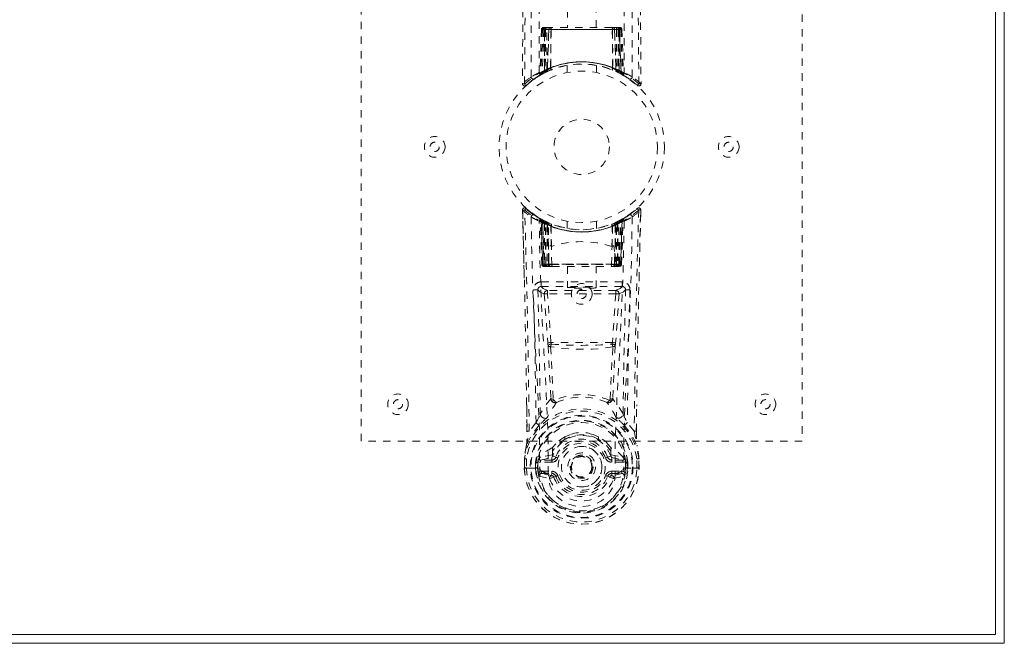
# Model space of a CAD drawing. Header units: inches. Extents: x 9.4 to 56.9, y 16.1 to 39.6.
# Tile 3 of 4: x 43.5 to 56.9, y 16.1 to 24.5. Entities that reach past the tile are written whole.
import ezdxf

# ---------------------------------------------------------------- set-up
doc = ezdxf.new("R2010")
doc.units = ezdxf.units.IN
doc.header["$MEASUREMENT"] = 0
doc.linetypes.add('SLD-Dashed', pattern=[0.075, 0.05, -0.025])
doc.linetypes.add('SLD-Solid', pattern=[0])

msp = doc.modelspace()

# ---------------------------------------------------------------- linework, layer by layer
at = {"color": 7, "linetype": 'SLD-Solid', "lineweight": 15}
for p, q in [((56.924, 39.562), (56.924, 16.062)), ((56.806, 16.18), (56.806, 39.443)), ((56.806, 39.443), (56.806, 16.18)), ((9.542, 16.18), (56.806, 16.18)), ((56.806, 16.18), (9.542, 16.18)), ((56.924, 16.062), (9.424, 16.062))]:
    msp.add_line(p, q, dxfattribs=at)
at = {"color": 7, "linetype": 'SLD-Dashed', "lineweight": 0}
for p, q in [((48.174, 18.812), (48.174, 26.812)), ((54.174, 26.812), (54.174, 18.812)), ((50.979, 24.669), (50.979, 24.437)), ((51.369, 24.437), (51.369, 24.669)), ((50.627, 24.408), (50.606, 23.802)), ((50.641, 24.408), (50.62, 23.81)), ((50.641, 24.408), (50.627, 24.408)), ((50.659, 24.408), (50.638, 23.821)), ((50.661, 24.411), (50.639, 23.817)), ((50.726, 24.408), (50.659, 24.408)), ((50.666, 24.408), (50.666, 23.85)), ((50.667, 24.408), (51.681, 24.408)), ((50.667, 23.851), (50.667, 24.408)), ((50.68, 24.437), (50.671, 24.437)), ((50.68, 24.408), (50.679, 23.857)), ((50.68, 24.435), (50.68, 24.408)), ((51.668, 24.408), (50.68, 24.408)), ((50.743, 24.437), (50.689, 24.437)), ((50.698, 23.865), (50.698, 24.408)), ((50.698, 24.408), (51.649, 24.408)), ((50.707, 23.856), (50.726, 24.408)), ((50.727, 24.408), (50.708, 23.857)), ((50.726, 24.408), (50.727, 24.408)), ((50.75, 23.884), (50.755, 24.408)), ((50.757, 24.408), (50.753, 23.886)), ((50.757, 24.408), (50.755, 24.408)), ((50.764, 24.437), (50.757, 24.437)), ((51.59, 24.408), (50.757, 24.408)), ((51.583, 24.437), (50.765, 24.437)), ((51.591, 24.437), (51.584, 24.437)), ((51.595, 23.886), (51.59, 24.408)), ((51.593, 24.408), (51.59, 24.408)), ((51.593, 24.408), (51.598, 23.884)), ((51.659, 24.437), (51.605, 24.437)), ((51.64, 23.857), (51.621, 24.408)), ((51.621, 24.408), (51.622, 24.408)), ((51.622, 24.408), (51.641, 23.856)), ((51.689, 24.408), (51.622, 24.408)), ((51.649, 24.408), (51.65, 23.865)), ((51.649, 24.408), (51.649, 24.408)), ((51.677, 24.437), (51.668, 24.437)), ((51.668, 24.408), (51.668, 23.857)), ((51.681, 24.408), (51.68, 23.851)), ((51.682, 23.85), (51.682, 24.408)), ((51.709, 23.817), (51.688, 24.411)), ((51.689, 24.437), (51.689, 24.437)), ((51.689, 24.408), (51.709, 23.821)), ((51.694, 24.436), (51.69, 24.437)), ((51.707, 24.408), (51.728, 23.81)), ((51.721, 24.408), (51.707, 24.408)), ((51.721, 24.408), (51.742, 23.802)), ((50.638, 23.821), (50.707, 23.856)), ((50.678, 23.824), (50.666, 23.85)), ((50.68, 23.825), (50.667, 23.851)), ((50.708, 23.857), (50.707, 23.856)), ((50.75, 23.884), (50.753, 23.886)), ((50.752, 23.857), (50.757, 23.859)), ((50.974, 23.919), (50.974, 23.822)), ((51.374, 23.822), (51.374, 23.919)), ((51.591, 23.859), (51.596, 23.857)), ((51.595, 23.886), (51.598, 23.884)), ((51.641, 23.856), (51.64, 23.857)), ((51.641, 23.856), (51.709, 23.821)), ((51.668, 23.857), (51.656, 23.831)), ((51.68, 23.851), (51.668, 23.825)), ((51.682, 23.85), (51.669, 23.824)), ((50.417, 23.647), (50.518, 23.728)), ((50.528, 23.735), (50.63, 23.798)), ((50.591, 23.777), (50.605, 23.785)), ((50.606, 23.802), (50.62, 23.81)), ((50.623, 23.795), (50.69, 23.83)), ((50.69, 23.83), (50.691, 23.83)), ((50.694, 23.832), (50.692, 23.831)), ((50.71, 23.839), (50.711, 23.84)), ((51.637, 23.84), (51.638, 23.839)), ((51.657, 23.83), (51.658, 23.83)), ((51.658, 23.83), (51.724, 23.795)), ((51.728, 23.81), (51.742, 23.802)), ((51.737, 23.789), (51.75, 23.782)), ((51.743, 23.785), (51.756, 23.777)), ((50.367, 23.67), (50.397, 23.67)), ((51.929, 21.975), (51.915, 21.962)), ((50.37, 21.902), (50.368, 21.952)), ((50.37, 21.952), (50.371, 21.902)), ((50.392, 21.028), (50.372, 21.945)), ((50.602, 21.84), (50.533, 21.884)), ((50.608, 21.836), (50.595, 21.844)), ((50.614, 21.832), (50.601, 21.839)), ((51.753, 21.844), (51.739, 21.836)), ((51.846, 21.907), (51.828, 21.888)), ((51.905, 21.953), (51.888, 21.939)), ((51.977, 21.906), (51.978, 21.952)), ((51.978, 21.905), (51.979, 21.952)), ((50.608, 21.836), (50.608, 21.836)), ((50.623, 21.811), (50.61, 21.819)), ((50.631, 21.216), (50.61, 21.819)), ((50.612, 21.834), (50.611, 21.834)), ((50.623, 21.811), (50.644, 21.216)), ((50.644, 21.216), (50.623, 21.811)), ((50.623, 21.811), (50.623, 21.811)), ((50.626, 21.826), (50.626, 21.826)), ((50.691, 21.793), (50.626, 21.826)), ((50.642, 21.804), (50.663, 21.212)), ((50.708, 21.767), (50.642, 21.801)), ((50.662, 21.216), (50.642, 21.801)), ((50.67, 21.771), (50.683, 21.797)), ((50.67, 21.771), (50.67, 21.216)), ((50.688, 21.762), (50.67, 21.771)), ((50.683, 21.764), (50.703, 21.756)), ((50.684, 21.216), (50.683, 21.764)), ((50.688, 21.762), (50.7, 21.788)), ((50.688, 21.216), (50.688, 21.762)), ((50.693, 21.792), (50.691, 21.793)), ((50.7, 21.788), (50.693, 21.792)), ((50.702, 21.756), (50.702, 21.216)), ((50.721, 21.748), (50.702, 21.756)), ((50.703, 21.756), (50.714, 21.782)), ((50.703, 21.756), (50.703, 21.216)), ((50.708, 21.767), (50.71, 21.766)), ((50.727, 21.216), (50.708, 21.767)), ((50.71, 21.766), (50.727, 21.266)), ((50.714, 21.782), (50.732, 21.774)), ((50.721, 21.748), (50.732, 21.774)), ((50.721, 21.216), (50.721, 21.748)), ((50.76, 21.735), (50.755, 21.736)), ((50.757, 21.459), (50.755, 21.736)), ((50.763, 21.761), (50.759, 21.763)), ((50.76, 21.735), (50.762, 21.457)), ((50.974, 21.801), (50.974, 21.704)), ((51.374, 21.704), (51.374, 21.801)), ((51.589, 21.763), (51.584, 21.761)), ((51.586, 21.457), (51.588, 21.735)), ((51.592, 21.736), (51.588, 21.735)), ((51.592, 21.736), (51.59, 21.459)), ((51.616, 21.774), (51.634, 21.782)), ((51.64, 21.767), (51.62, 21.216)), ((51.62, 21.266), (51.638, 21.766)), ((51.646, 21.756), (51.627, 21.748)), ((51.627, 21.748), (51.627, 21.216)), ((51.638, 21.766), (51.64, 21.767)), ((51.706, 21.801), (51.64, 21.767)), ((51.645, 21.756), (51.664, 21.764)), ((51.645, 21.216), (51.645, 21.756)), ((51.646, 21.216), (51.646, 21.756)), ((51.652, 21.79), (51.664, 21.764)), ((51.657, 21.793), (51.655, 21.792)), ((51.721, 21.826), (51.657, 21.793)), ((51.678, 21.771), (51.66, 21.762)), ((51.66, 21.762), (51.66, 21.216)), ((51.664, 21.764), (51.664, 21.216)), ((51.677, 21.216), (51.678, 21.771)), ((51.683, 21.212), (51.705, 21.804)), ((51.686, 21.216), (51.706, 21.801)), ((51.724, 21.811), (51.704, 21.216)), ((51.704, 21.216), (51.724, 21.811)), ((51.717, 21.216), (51.738, 21.819)), ((51.721, 21.826), (51.721, 21.826)), ((51.738, 21.819), (51.724, 21.811)), ((51.724, 21.811), (51.724, 21.811)), ((51.736, 21.834), (51.736, 21.834)), ((51.739, 21.836), (51.739, 21.836)), ((50.761, 21.457), (50.762, 21.457)), ((50.767, 21.213), (50.761, 21.457)), ((51.581, 21.213), (51.587, 21.457)), ((51.586, 21.457), (51.587, 21.457)), ((50.631, 21.216), (50.644, 21.216)), ((50.662, 21.216), (50.727, 21.216)), ((50.67, 21.216), (50.688, 21.216)), ((50.671, 21.187), (50.684, 21.187)), ((50.674, 21.187), (50.684, 21.187)), ((50.703, 21.216), (50.684, 21.216)), ((50.692, 21.187), (50.684, 21.188)), ((50.684, 21.187), (50.685, 21.187)), ((51.66, 21.216), (50.688, 21.216)), ((50.692, 21.187), (50.75, 21.187)), ((50.702, 21.216), (50.721, 21.216)), ((50.703, 21.216), (51.645, 21.216)), ((51.627, 21.216), (50.721, 21.216)), ((50.75, 21.187), (50.721, 21.187)), ((50.728, 21.216), (50.727, 21.216)), ((50.728, 21.216), (50.728, 21.214)), ((50.757, 21.187), (50.774, 21.187)), ((50.757, 21.187), (50.757, 21.187)), ((50.774, 21.187), (51.574, 21.187)), ((50.979, 21.187), (50.979, 20.896)), ((51.369, 20.896), (51.369, 21.187)), ((51.574, 21.187), (51.59, 21.187)), ((51.59, 21.187), (51.591, 21.187)), ((51.598, 21.187), (51.656, 21.187)), ((51.626, 21.187), (51.598, 21.187)), ((51.62, 21.216), (51.619, 21.216)), ((51.619, 21.214), (51.619, 21.216)), ((51.62, 21.216), (51.686, 21.216)), ((51.626, 21.187), (51.627, 21.187)), ((51.627, 21.216), (51.646, 21.216)), ((51.627, 21.187), (51.645, 21.187)), ((51.664, 21.216), (51.645, 21.216)), ((51.66, 21.216), (51.677, 21.216)), ((51.662, 21.187), (51.663, 21.187)), ((51.663, 21.187), (51.674, 21.187)), ((51.663, 21.187), (51.677, 21.187)), ((51.686, 21.216), (51.686, 21.216)), ((51.704, 21.216), (51.717, 21.216)), ((50.622, 20.975), (50.622, 20.913)), ((51.726, 20.975), (50.622, 20.975)), ((50.622, 20.913), (51.726, 20.913)), ((51.726, 20.913), (51.726, 20.975)), ((50.665, 20.813), (50.712, 20.148)), ((50.71, 20.86), (50.71, 20.815)), ((51.638, 20.86), (50.71, 20.86)), ((51.638, 20.815), (50.71, 20.815)), ((50.756, 20.152), (50.71, 20.815)), ((51.638, 20.815), (51.591, 20.152)), ((51.682, 20.813), (51.636, 20.148)), ((51.638, 20.86), (51.638, 20.815)), ((51.682, 20.813), (51.638, 20.815)), ((51.591, 20.152), (50.756, 20.152)), ((50.429, 18.942), (50.425, 19.303)), ((50.788, 19.38), (50.788, 19.38)), ((51.56, 19.38), (51.56, 19.38)), ((51.918, 18.942), (51.922, 19.287)), ((50.552, 19.061), (50.459, 18.946)), ((51.889, 18.946), (51.795, 19.061)), ((51.021, 18.899), (50.946, 18.871)), ((51.402, 18.871), (51.328, 18.899)), ((54.174, 18.812), (48.174, 18.812)), ((50.82, 18.773), (50.771, 18.719)), ((51.576, 18.719), (51.527, 18.773)), ((50.776, 18.626), (50.609, 18.589)), ((50.777, 18.674), (50.776, 18.626)), ((51.57, 18.674), (51.572, 18.626)), ((51.572, 18.626), (51.739, 18.589)), ((50.394, 18.574), (50.394, 18.57)), ((50.394, 18.442), (50.394, 18.57)), ((50.396, 18.57), (50.395, 18.442)), ((50.424, 18.569), (50.423, 18.446)), ((50.544, 18.447), (50.545, 18.521)), ((50.575, 18.519), (50.545, 18.521)), ((50.575, 18.519), (50.574, 18.447)), ((50.579, 18.533), (50.575, 18.519)), ((50.579, 18.533), (50.579, 18.448)), ((50.579, 18.533), (50.579, 18.533)), ((50.613, 18.553), (50.766, 18.59)), ((50.613, 18.553), (50.613, 18.523)), ((50.766, 18.553), (50.613, 18.553)), ((50.766, 18.523), (50.613, 18.523)), ((50.766, 18.59), (50.778, 18.607)), ((50.766, 18.553), (50.766, 18.59)), ((50.766, 18.523), (50.766, 18.553)), ((50.778, 18.607), (50.821, 18.591)), ((51.527, 18.591), (51.569, 18.607)), ((51.569, 18.607), (51.582, 18.59)), ((51.582, 18.553), (51.582, 18.59)), ((51.582, 18.59), (51.735, 18.553)), ((51.735, 18.553), (51.582, 18.553)), ((51.582, 18.523), (51.582, 18.553)), ((51.735, 18.523), (51.582, 18.523)), ((51.735, 18.523), (51.735, 18.553)), ((51.773, 18.519), (51.769, 18.533)), ((51.769, 18.533), (51.769, 18.448)), ((51.803, 18.521), (51.773, 18.519)), ((51.773, 18.447), (51.773, 18.519)), ((51.803, 18.521), (51.803, 18.521)), ((51.803, 18.521), (51.803, 18.447)), ((51.924, 18.446), (51.924, 18.569)), ((51.953, 18.442), (51.952, 18.57)), ((51.953, 18.57), (51.953, 18.574)), ((51.954, 18.442), (51.953, 18.57)), ((50.394, 18.442), (50.397, 18.442)), ((50.397, 18.442), (50.424, 18.442)), ((50.424, 18.442), (50.442, 18.442)), ((50.442, 18.443), (50.46, 18.443)), ((50.442, 18.442), (50.442, 18.443)), ((50.46, 18.443), (50.602, 18.443)), ((50.574, 18.447), (50.544, 18.447)), ((50.544, 18.447), (50.544, 18.447)), ((50.579, 18.448), (50.574, 18.447)), ((50.581, 18.369), (50.574, 18.447)), ((50.626, 18.401), (50.626, 18.371)), ((50.626, 18.401), (50.766, 18.401)), ((50.765, 18.341), (50.626, 18.371)), ((50.626, 18.371), (50.766, 18.371)), ((50.766, 18.371), (50.765, 18.341)), ((50.766, 18.401), (50.766, 18.371)), ((51.33, 18.462), (51.33, 18.458)), ((51.582, 18.371), (51.582, 18.401)), ((51.582, 18.401), (51.722, 18.401)), ((51.582, 18.341), (51.582, 18.371)), ((51.722, 18.371), (51.582, 18.341)), ((51.582, 18.371), (51.722, 18.371)), ((51.722, 18.371), (51.722, 18.401)), ((51.745, 18.437), (51.746, 18.443)), ((51.746, 18.443), (51.888, 18.443)), ((51.769, 18.448), (51.773, 18.447)), ((51.803, 18.447), (51.773, 18.447)), ((51.803, 18.447), (51.803, 18.447)), ((51.888, 18.443), (51.906, 18.443)), ((51.906, 18.443), (51.906, 18.442)), ((51.906, 18.442), (51.924, 18.442)), ((51.924, 18.442), (51.95, 18.442)), ((51.95, 18.442), (51.954, 18.442)), ((50.596, 18.334), (50.738, 18.301)), ((50.821, 18.332), (50.793, 18.322)), ((51.554, 18.322), (51.527, 18.332)), ((51.61, 18.301), (51.752, 18.334))]:
    msp.add_line(p, q, dxfattribs=at)
at = {"color": 7, "linetype": 'SLD-Dashed', "lineweight": 0, "flags": 128}
for points in [[(50.486, 23.764), (50.487, 25.859), (50.498, 27.953), (50.52, 30.046), (50.553, 32.136), (50.577, 33.448), (50.6, 34.758), (50.62, 36.064), (50.63, 37.367), (50.626, 38.666)], [(50.595, 23.819), (50.596, 25.686), (50.605, 27.552), (50.624, 29.416), (50.652, 31.279), (50.679, 32.768), (50.708, 34.254), (50.734, 35.737), (50.749, 37.216), (50.743, 38.69)], [(51.605, 38.69), (51.599, 37.216), (51.614, 35.737), (51.639, 34.254), (51.668, 32.768), (51.696, 31.279), (51.724, 29.416), (51.743, 27.552), (51.752, 25.686), (51.753, 23.819)], [(51.862, 23.764), (51.861, 25.859), (51.849, 27.953), (51.827, 30.046), (51.795, 32.136), (51.771, 33.448), (51.747, 34.758), (51.728, 36.064), (51.717, 37.367), (51.722, 38.666)], [(50.467, 38.167), (50.469, 37.472), (50.47, 36.745), (50.47, 35.983), (50.468, 35.189), (50.466, 34.405), (50.464, 33.735), (50.461, 33.102), (50.457, 32.429), (50.453, 31.715), (50.452, 31.519), (50.451, 31.321), (50.449, 31.12), (50.448, 30.917), (50.447, 30.802), (50.446, 30.556), (50.444, 30.287), (50.441, 29.856), (50.438, 29.375), (50.434, 28.844), (50.43, 28.263), (50.427, 27.873), (50.424, 27.463), (50.421, 27.058), (50.418, 26.676), (50.416, 26.308), (50.411, 25.688), (50.407, 25.114), (50.403, 24.587), (50.4, 24.105), (50.397, 23.67)], [(51.88, 38.167), (51.878, 37.317), (51.878, 36.428), (51.879, 35.498), (51.881, 34.533), (51.884, 33.742), (51.887, 33.111), (51.89, 32.437), (51.895, 31.72), (51.896, 31.524), (51.897, 31.324), (51.898, 31.122), (51.9, 30.917), (51.9, 30.799), (51.902, 30.55), (51.904, 30.278), (51.907, 29.844), (51.91, 29.363), (51.914, 28.833), (51.918, 28.255), (51.921, 27.868), (51.924, 27.462), (51.927, 27.014), (51.93, 26.571), (51.933, 26.155), (51.937, 25.665), (51.94, 25.22), (51.943, 24.82), (51.945, 24.465), (51.947, 24.155), (51.949, 23.89), (51.951, 23.669)], [(50.437, 37.676), (50.437, 34.544), (50.418, 30.919), (50.393, 27.295), (50.367, 23.67)], [(51.91, 37.702), (51.911, 34.544), (51.93, 30.919), (51.955, 27.295), (51.981, 23.67)], [(50.627, 24.408), (50.63, 24.408), (50.638, 24.408), (50.651, 24.408), (50.666, 24.408)], [(50.68, 24.408), (50.665, 24.408), (50.653, 24.408), (50.644, 24.408), (50.641, 24.408)], [(50.661, 24.415), (50.66, 24.413), (50.659, 24.408)], [(50.659, 24.408), (50.659, 24.408), (50.661, 24.408), (50.665, 24.408), (50.669, 24.408), (50.675, 24.408), (50.682, 24.408), (50.69, 24.408), (50.698, 24.408)], [(50.755, 24.408), (50.744, 24.408), (50.736, 24.408), (50.73, 24.408), (50.727, 24.408)], [(50.755, 24.408), (50.755, 24.413), (50.756, 24.419), (50.756, 24.424), (50.758, 24.428), (50.759, 24.432), (50.761, 24.434), (50.762, 24.436), (50.764, 24.437)], [(51.584, 24.437), (51.585, 24.436), (51.587, 24.434), (51.589, 24.432), (51.59, 24.428), (51.591, 24.424), (51.592, 24.419), (51.593, 24.413), (51.593, 24.408)], [(51.621, 24.408), (51.618, 24.408), (51.612, 24.408), (51.603, 24.408), (51.593, 24.408)], [(51.649, 24.408), (51.657, 24.408), (51.665, 24.408), (51.672, 24.408), (51.678, 24.408), (51.683, 24.408), (51.687, 24.408), (51.688, 24.408), (51.689, 24.408)], [(51.707, 24.408), (51.704, 24.408), (51.695, 24.408), (51.683, 24.408), (51.668, 24.408)], [(51.681, 24.408), (51.697, 24.408), (51.709, 24.408), (51.718, 24.408), (51.721, 24.408)], [(50.752, 23.857), (50.753, 23.858), (50.754, 23.86), (50.754, 23.862), (50.754, 23.866), (50.753, 23.87), (50.752, 23.874), (50.751, 23.879), (50.75, 23.884)], [(50.936, 23.913), (50.958, 23.918), (50.96, 23.918)], [(51.371, 23.919), (51.373, 23.919), (51.355, 23.922), (51.317, 23.927), (51.263, 23.933), (51.198, 23.936), (51.174, 23.937)], [(51.596, 23.857), (51.595, 23.858), (51.594, 23.86), (51.593, 23.863), (51.594, 23.866), (51.594, 23.87), (51.595, 23.874), (51.596, 23.879), (51.598, 23.884)], [(50.662, 23.816), (50.67, 23.821), (50.677, 23.826)], [(51.67, 23.826), (51.677, 23.821), (51.686, 23.816)], [(51.72, 23.798), (51.726, 23.797), (51.732, 23.801), (51.736, 23.807)], [(51.932, 23.65), (51.939, 23.646), (51.947, 23.644), (51.956, 23.643), (51.964, 23.644), (51.97, 23.648), (51.976, 23.653), (51.979, 23.66), (51.98, 23.667)], [(51.981, 23.67), (51.98, 23.67), (51.979, 23.67), (51.972, 23.669), (51.962, 23.67), (51.957, 23.67), (51.951, 23.67)], [(50.442, 21.954), (50.439, 21.956), (50.418, 21.975)], [(50.487, 21.859), (50.494, 21.405), (50.506, 20.956), (50.523, 20.513), (50.545, 20.077), (50.575, 19.511), (50.598, 18.964), (50.603, 18.437)], [(51.861, 21.859), (51.854, 21.405), (51.842, 20.956), (51.825, 20.513), (51.803, 20.077), (51.773, 19.511), (51.75, 18.964), (51.745, 18.437)], [(51.954, 20.984), (51.955, 21.058), (51.959, 21.23), (51.964, 21.44), (51.969, 21.687), (51.975, 21.945)], [(50.719, 18.371), (50.715, 18.901), (50.692, 19.45), (50.66, 20.017), (50.637, 20.454), (50.618, 20.899), (50.604, 21.349), (50.596, 21.803)], [(50.617, 21.831), (50.611, 21.834), (50.608, 21.836)], [(50.64, 21.808), (50.635, 21.819), (50.63, 21.824)], [(50.682, 21.795), (50.675, 21.8), (50.666, 21.805)], [(50.683, 21.764), (50.688, 21.774), (50.692, 21.783), (50.695, 21.789), (50.696, 21.79)], [(50.714, 21.782), (50.713, 21.78), (50.71, 21.775), (50.706, 21.766), (50.702, 21.756)], [(51.627, 21.748), (51.623, 21.758), (51.619, 21.767), (51.616, 21.772), (51.616, 21.774)], [(51.752, 21.803), (51.743, 21.349), (51.73, 20.899), (51.711, 20.454), (51.688, 20.017), (51.656, 19.45), (51.632, 18.901), (51.628, 18.371)], [(51.633, 21.782), (51.634, 21.78), (51.637, 21.774), (51.64, 21.766), (51.645, 21.756)], [(51.646, 21.756), (51.642, 21.766), (51.638, 21.775), (51.635, 21.78), (51.634, 21.782)], [(51.66, 21.762), (51.655, 21.772), (51.651, 21.781), (51.648, 21.786), (51.648, 21.788)], [(51.678, 21.771), (51.673, 21.78), (51.669, 21.789), (51.666, 21.795), (51.665, 21.797)], [(51.681, 21.805), (51.673, 21.8), (51.666, 21.795)], [(50.727, 21.266), (50.727, 21.379), (50.731, 21.435), (50.738, 21.461), (50.741, 21.466), (50.744, 21.468), (50.746, 21.468), (50.747, 21.468), (50.75, 21.466), (50.753, 21.464), (50.757, 21.459)], [(50.757, 21.459), (50.759, 21.457), (50.76, 21.457), (50.76, 21.457), (50.761, 21.457)], [(51.587, 21.457), (51.588, 21.457), (51.588, 21.457), (51.589, 21.457), (51.59, 21.459)], [(51.59, 21.459), (51.595, 21.464), (51.597, 21.466), (51.6, 21.468), (51.602, 21.468), (51.604, 21.468), (51.606, 21.466), (51.61, 21.461), (51.617, 21.435), (51.621, 21.379), (51.62, 21.266)], [(50.67, 21.216), (50.655, 21.216), (50.642, 21.216), (50.634, 21.216), (50.631, 21.216), (50.631, 21.216)], [(50.644, 21.216), (50.648, 21.216), (50.657, 21.216), (50.669, 21.216), (50.684, 21.216)], [(50.702, 21.216), (50.686, 21.216), (50.679, 21.216), (50.673, 21.216), (50.668, 21.216), (50.664, 21.216), (50.662, 21.216), (50.662, 21.216)], [(50.727, 21.266), (50.727, 21.266), (50.728, 21.216)], [(50.767, 21.213), (50.969, 21.213), (51.174, 21.213), (51.379, 21.213), (51.581, 21.213)], [(51.619, 21.216), (51.62, 21.266), (51.62, 21.266)], [(51.686, 21.216), (51.685, 21.216), (51.683, 21.216), (51.68, 21.216), (51.675, 21.216), (51.668, 21.216), (51.661, 21.216), (51.646, 21.216)], [(51.664, 21.216), (51.678, 21.216), (51.691, 21.216), (51.7, 21.216), (51.704, 21.216)], [(51.717, 21.216), (51.716, 21.216), (51.714, 21.216), (51.705, 21.216), (51.692, 21.216), (51.677, 21.216)], [(50.71, 20.86), (50.651, 20.886), (50.622, 20.913)], [(51.726, 20.913), (51.696, 20.886), (51.638, 20.86)], [(50.577, 20.867), (50.606, 20.839), (50.665, 20.813)], [(50.577, 20.867), (50.597, 20.023), (50.611, 19.181)], [(50.71, 20.815), (50.694, 20.814), (50.68, 20.813), (50.67, 20.813), (50.665, 20.813)], [(51.682, 20.813), (51.742, 20.839), (51.771, 20.867)], [(51.737, 19.181), (51.75, 20.023), (51.771, 20.867)], [(50.712, 20.148), (50.716, 20.149), (50.727, 20.149), (50.741, 20.151), (50.756, 20.152)], [(50.712, 20.148), (50.714, 20.126), (50.717, 20.105)], [(50.717, 20.105), (50.736, 19.746), (50.753, 19.394)], [(51.597, 20.095), (51.458, 20.071), (51.316, 20.062), (51.174, 20.06), (51.031, 20.062), (50.89, 20.071), (50.751, 20.095)], [(50.751, 20.095), (50.77, 19.734), (50.788, 19.38)], [(50.761, 20.13), (50.759, 20.141), (50.756, 20.152)], [(51.56, 19.38), (51.578, 19.734), (51.597, 20.095)], [(51.591, 20.152), (51.589, 20.141), (51.587, 20.13)], [(51.591, 20.152), (51.607, 20.151), (51.621, 20.149), (51.631, 20.149), (51.636, 20.148)], [(51.631, 20.105), (51.612, 19.746), (51.595, 19.394)], [(51.631, 20.105), (51.634, 20.126), (51.636, 20.148)], [(50.428, 19.304), (50.429, 19.183), (50.431, 18.944)], [(50.752, 19.387), (50.678, 19.289), (50.611, 19.181)], [(50.752, 19.387), (50.754, 19.377), (50.758, 19.368), (50.764, 19.361), (50.771, 19.357), (50.778, 19.356), (50.786, 19.357), (50.793, 19.362), (50.799, 19.368)], [(51.549, 19.368), (51.555, 19.362), (51.562, 19.357), (51.569, 19.356), (51.577, 19.357), (51.584, 19.361), (51.589, 19.368), (51.594, 19.377), (51.596, 19.387)], [(51.737, 19.181), (51.67, 19.289), (51.596, 19.387)], [(51.917, 18.944), (51.918, 19.178), (51.919, 19.288)], [(50.595, 19.026), (50.496, 18.901), (50.422, 18.75)], [(50.705, 19.133), (50.7, 19.127), (50.692, 19.119)], [(51.656, 19.119), (51.647, 19.127), (51.643, 19.133)], [(51.753, 19.026), (51.853, 18.897), (51.926, 18.75)], [(50.946, 18.871), (50.848, 18.804), (50.82, 18.773)], [(51.527, 18.773), (51.5, 18.804), (51.402, 18.871)], [(50.422, 18.75), (50.405, 18.663), (50.394, 18.574)], [(50.422, 18.75), (50.42, 18.745), (50.42, 18.74)], [(51.572, 18.626), (51.571, 18.614), (51.569, 18.607), (51.569, 18.607)], [(51.928, 18.74), (51.927, 18.745), (51.926, 18.75)], [(51.953, 18.574), (51.942, 18.663), (51.926, 18.75)], [(50.424, 18.569), (50.419, 18.57), (50.413, 18.571), (50.408, 18.572), (50.404, 18.572), (50.4, 18.573), (50.397, 18.573), (50.395, 18.574), (50.394, 18.574)], [(50.394, 18.57), (50.394, 18.57), (50.395, 18.57), (50.398, 18.57), (50.402, 18.57), (50.406, 18.57), (50.412, 18.569), (50.418, 18.569), (50.424, 18.569)], [(50.575, 18.519), (50.575, 18.519), (50.575, 18.519)], [(50.613, 18.523), (50.595, 18.525), (50.579, 18.533)], [(50.609, 18.589), (50.602, 18.581), (50.587, 18.567)], [(50.849, 18.581), (50.844, 18.583), (50.838, 18.585), (50.834, 18.587), (50.829, 18.588), (50.826, 18.589), (50.823, 18.59), (50.822, 18.591), (50.821, 18.591)], [(51.499, 18.581), (51.504, 18.583), (51.509, 18.585), (51.514, 18.587), (51.518, 18.588), (51.522, 18.589), (51.524, 18.59), (51.526, 18.591), (51.527, 18.591)], [(51.769, 18.533), (51.752, 18.525), (51.735, 18.523)], [(51.761, 18.567), (51.755, 18.572), (51.739, 18.589)], [(51.769, 18.533), (51.769, 18.533), (51.769, 18.533), (51.769, 18.533), (51.769, 18.533), (51.769, 18.533), (51.769, 18.533), (51.769, 18.533), (51.769, 18.533)], [(51.773, 18.519), (51.773, 18.519), (51.773, 18.519)], [(51.953, 18.574), (51.952, 18.574), (51.95, 18.573), (51.947, 18.573), (51.944, 18.572), (51.939, 18.572), (51.934, 18.571), (51.929, 18.57), (51.924, 18.569)], [(51.924, 18.569), (51.93, 18.569), (51.936, 18.569), (51.941, 18.57), (51.946, 18.57), (51.95, 18.57), (51.952, 18.57), (51.954, 18.57), (51.953, 18.57)], [(50.423, 18.446), (50.417, 18.446), (50.411, 18.446), (50.405, 18.446), (50.401, 18.445), (50.397, 18.446), (50.394, 18.446), (50.393, 18.445), (50.394, 18.442)], [(50.584, 18.384), (50.603, 18.396), (50.626, 18.401)], [(50.603, 18.437), (50.602, 18.44), (50.602, 18.443)], [(50.603, 18.437), (50.607, 18.428), (50.614, 18.419)], [(50.719, 18.371), (50.717, 18.371), (50.715, 18.372)], [(51.628, 18.371), (51.626, 18.289), (51.606, 18.207), (51.568, 18.129), (51.512, 18.059), (51.442, 18), (51.359, 17.956), (51.268, 17.929), (51.174, 17.92), (51.079, 17.929), (50.989, 17.957), (50.906, 18.001), (50.835, 18.059), (50.78, 18.129), (50.742, 18.207), (50.722, 18.289), (50.719, 18.371)], [(51.633, 18.372), (51.63, 18.371), (51.628, 18.371)], [(51.722, 18.401), (51.744, 18.396), (51.764, 18.384)], [(51.745, 18.437), (51.74, 18.428), (51.734, 18.419)], [(51.954, 18.442), (51.954, 18.445), (51.953, 18.446), (51.951, 18.446), (51.947, 18.445), (51.942, 18.446), (51.937, 18.446), (51.931, 18.446), (51.924, 18.446)], [(50.793, 18.322), (50.786, 18.334), (50.783, 18.338), (50.778, 18.34), (50.774, 18.341), (50.77, 18.341), (50.761, 18.34), (50.751, 18.336), (50.743, 18.331), (50.739, 18.327), (50.737, 18.321), (50.737, 18.303)], [(50.793, 18.322), (50.791, 18.321), (50.786, 18.319), (50.777, 18.316), (50.767, 18.312), (50.757, 18.308), (50.748, 18.305), (50.741, 18.302), (50.738, 18.301)], [(50.849, 18.342), (50.844, 18.34), (50.838, 18.338), (50.834, 18.337), (50.829, 18.335), (50.826, 18.334), (50.823, 18.333), (50.822, 18.332), (50.821, 18.332)], [(51.499, 18.342), (51.504, 18.34), (51.509, 18.338), (51.514, 18.337), (51.518, 18.335), (51.522, 18.334), (51.524, 18.333), (51.526, 18.332), (51.527, 18.332)], [(51.611, 18.303), (51.612, 18.316), (51.609, 18.325), (51.607, 18.329), (51.604, 18.332), (51.596, 18.336), (51.586, 18.34), (51.576, 18.341), (51.57, 18.34), (51.565, 18.337), (51.559, 18.331), (51.554, 18.322)], [(51.554, 18.322), (51.556, 18.321), (51.562, 18.319), (51.571, 18.316), (51.581, 18.312), (51.591, 18.308), (51.6, 18.305), (51.607, 18.302), (51.61, 18.301)]]:
    msp.add_lwpolyline(points, dxfattribs=at)
at = {"color": 7, "linetype": 'SLD-Dashed', "lineweight": 0}
for centre, radius in [((51.174, 22.812), 1.125), ((51.174, 22.812), 1.03), ((51.174, 22.812), 0.376), ((49.174, 22.812), 0.141), ((53.174, 22.812), 0.141), ((49.174, 22.812), 0.0625), ((53.174, 22.812), 0.0625), ((51.174, 20.812), 0.141), ((51.174, 20.812), 0.0625), ((48.674, 19.312), 0.14), ((53.674, 19.312), 0.14), ((48.674, 19.312), 0.0625), ((53.674, 19.312), 0.0625), ((51.174, 18.462), 0.7), ((51.174, 18.462), 0.69), ((51.174, 18.462), 0.623), ((51.174, 18.462), 0.32), ((51.174, 18.462), 0.275), ((51.174, 18.462), 0.188), ((51.174, 18.462), 0.156), ((51.174, 18.462), 0.142), ((51.174, 18.462), 0.14), ((51.174, 18.462), 0.138)]:
    msp.add_circle(centre, radius, dxfattribs=at)
for centre, radius, start, end in [((50.657, 24.407), 0.03, 90.0062, 178.0022), ((50.709, 24.339), 0.105, 114.0086, 139.1313), ((50.671, 24.407), 0.03, 113.8891, 178.0178), ((50.671, 24.405), 0.0318, 89.3278, 119.9502), ((50.689, 24.407), 0.03, 90.061, 178.0708), ((50.695, 24.397), 0.0394, 84.2278, 144.8148), ((50.693, 24.517), 0.0834, 255.4903, 260.9077), ((51.175, 24.415), 0.477, 177.3586, 180.8398), ((50.756, 24.407), 0.0299, 90.1883, 178.2024), ((50.757, 24.407), 0.0299, 90.1893, 178.2037), ((50.792, 24.414), 0.0354, 140.7638, 190.732), ((51.556, 24.414), 0.0354, 349.268, 39.2362), ((51.591, 24.407), 0.0299, 1.7954, 89.8117), ((51.592, 24.407), 0.0299, 1.7985, 89.813), ((49.941, 24.411), 1.708, 359.8789, 0.8502), ((51.645, 24.389), 0.0478, 22.9959, 85.2696), ((51.659, 24.407), 0.03, 1.9292, 89.9367), ((51.655, 24.512), 0.0778, 279.456, 285.0373), ((51.068, 24.414), 0.6, 359.377, 1.9631), ((51.677, 24.405), 0.0314, 57.5216, 90.7079), ((51.646, 24.625), 0.194, 280.3785, 282.7084), ((51.677, 24.407), 0.03, 1.9925, 66.487), ((51.691, 24.407), 0.03, 1.9942, 89.9952), ((51.689, 24.406), 0.0305, 2.3575, 69.586), ((51.174, 22.812), 1.157, 47.8259, 132.172), ((51.174, 22.779), 1.19, 60.8755, 119.1245), ((51.168, 23.172), 0.844, 126.5323, 131.7566), ((51.174, 22.812), 1.128, 60.4664, 119.5336), ((51.147, 23.202), 0.805, 125.5567, 130.9564), ((51.159, 23.192), 0.817, 124.4236, 129.6448), ((51.174, 22.813), 1.155, 64.0067, 115.9933), ((51.174, 22.813), 1.155, 64.6488, 115.3509), ((50.728, 23.869), 0.0504, 193.5659, 226.9707), ((50.677, 23.857), 0.0297, 295.5254, 358.531), ((50.678, 23.857), 0.0297, 295.4577, 358.524), ((51.174, 22.812), 1.156, 65.6757, 114.3248), ((50.792, 23.898), 0.0995, 198.8657, 215.5593), ((51.135, 23.252), 0.74, 121.3933, 125.2424), ((51.174, 22.848), 1.12, 67.9154, 112.0846), ((50.723, 23.868), 0.0345, 344.8488, 31.0533), ((51.624, 23.868), 0.0345, 148.9525, 195.1404), ((51.213, 23.253), 0.739, 54.7549, 58.6252), ((51.566, 23.893), 0.0881, 323.2145, 342.0807), ((51.669, 23.857), 0.0297, 181.476, 244.5423), ((51.671, 23.857), 0.0297, 181.4771, 244.469), ((51.186, 23.188), 0.821, 50.3699, 55.5647), ((51.199, 23.201), 0.806, 49.0489, 54.4354), ((51.178, 23.17), 0.847, 48.2543, 53.4579), ((51.164, 22.783), 1.192, 124.6558, 131.9426), ((51.164, 22.824), 1.112, 124.618, 132.0559), ((51.158, 22.581), 1.361, 114.4619, 119.607), ((50.516, 23.764), 0.03, 180.3214, 304.0489), ((51.174, 22.812), 1.128, 119.534, 124.6615), ((50.576, 23.803), 0.03, 301.0998, 358.0142), ((50.636, 23.832), 0.043, 197.026, 245.7984), ((50.59, 23.811), 0.0299, 300.3188, 358.0983), ((51.171, 22.817), 1.121, 118.6643, 120.3097), ((50.592, 23.798), 0.0187, 320.8781, 23.072), ((51.176, 22.807), 1.132, 114.318, 119.2217), ((50.609, 23.822), 0.0299, 299.2642, 358.1954), ((50.61, 23.82), 0.0278, 298.0285, 1.5777), ((51.178, 22.82), 1.119, 60.7475, 65.7122), ((51.223, 22.897), 1.029, 59.6479, 62.7045), ((51.739, 23.822), 0.0299, 181.8014, 240.7311), ((51.732, 23.818), 0.0234, 171.7174, 234.9055), ((51.406, 23.214), 0.663, 59.3288, 61.6866), ((51.758, 23.811), 0.0299, 181.909, 239.6779), ((51.712, 23.832), 0.043, 294.1871, 342.9869), ((51.174, 22.811), 1.128, 55.3398, 60.4654), ((51.772, 23.803), 0.03, 181.9774, 238.9045), ((51.19, 22.581), 1.361, 60.3937, 65.5384), ((51.832, 23.764), 0.03, 235.9273, 359.6893), ((51.183, 22.823), 1.113, 47.9439, 55.378), ((51.185, 22.785), 1.19, 48.0493, 55.3505), ((50.397, 23.67), 0.03, 179.5961, 312.1638), ((50.506, 23.748), 0.135, 215.7953, 228.5916), ((51.951, 23.67), 0.03, 227.8347, 0.4054), ((53.134, 22.577), 1.61, 137.2747, 138.3417), ((50.398, 21.952), 0.03, 47.9302, 181.4928), ((50.81, 21.596), 0.545, 135.9034, 139.0315), ((51.169, 22.805), 1.119, 228.0246, 235.4121), ((51.186, 22.796), 1.108, 304.5538, 311.8143), ((51.949, 21.952), 0.03, 358.5044, 132.0706), ((50.954, 21.06), 1.337, 41.8953, 43.1697), ((50.407, 21.325), 0.628, 90.8078, 93.5455), ((51.158, 22.836), 1.185, 228.2249, 235.5018), ((-87.224, 17.665), 137.658, 0.68191, 1.76381), ((-93.169, 17.541), 143.635, 0.56033, 1.75994), ((51.174, 22.813), 1.158, 227.9757, 312.0241), ((50.776, 22.297), 0.483, 223.7163, 237.8678), ((50.517, 21.859), 0.03, 55.9391, 180.2017), ((51.159, 23.049), 1.368, 240.5347, 245.6804), ((51.174, 22.811), 1.127, 235.3879, 240.553), ((50.58, 21.818), 0.03, 1.9822, 59.1148), ((50.583, 21.819), 0.0272, 359.2973, 40.3103), ((51.097, 22.674), 0.97, 239.6322, 243.7748), ((51.25, 22.675), 0.971, 296.2284, 300.3646), ((51.218, 22.747), 1.05, 298.8369, 308.4385), ((51.174, 22.812), 1.128, 299.4484, 304.6101), ((51.768, 21.818), 0.03, 120.8827, 178.0203), ((51.765, 21.819), 0.0272, 139.7041, 180.6817), ((51.188, 23.05), 1.369, 294.3211, 299.4633), ((51.831, 21.859), 0.03, 359.8148, 124.0444), ((51.19, 22.835), 1.184, 304.4959, 311.7792), ((201.959, 17.411), 150.078, 178.26584, 179.41394), ((189.85, 17.66), 137.937, 178.23613, 179.32385), ((51.961, 21.861), 0.0929, 78.5249, 97.1214), ((50.637, 21.791), 0.043, 114.3146, 163.0418), ((51.174, 22.843), 1.19, 240.9439, 299.0561), ((50.594, 21.81), 0.0299, 1.7841, 59.8732), ((50.593, 21.81), 0.0299, 1.9079, 59.8853), ((51.125, 22.399), 0.776, 228.3679, 234.0824), ((51.174, 22.812), 1.127, 240.552, 299.448), ((51.122, 22.389), 0.764, 229.2446, 234.9624), ((50.612, 21.8), 0.0299, 1.8068, 60.9291), ((51.173, 22.811), 1.127, 240.9511, 245.9071), ((51.122, 22.383), 0.755, 230.4521, 236.135), ((51.174, 22.81), 1.155, 245.1323, 294.8677), ((50.678, 21.766), 0.0297, 1.5022, 64.5548), ((50.68, 21.765), 0.0297, 1.5118, 64.6503), ((51.174, 22.81), 1.155, 245.9283, 294.0717), ((51.117, 22.344), 0.707, 234.8588, 239.2243), ((51.174, 22.81), 1.155, 246.9084, 293.0916), ((50.725, 21.754), 0.0346, 329.0784, 15.1665), ((50.73, 21.752), 0.0349, 329.3511, 15.0822), ((51.174, 22.775), 1.12, 248.284, 291.7161), ((51.618, 21.752), 0.0349, 164.9277, 210.6393), ((51.622, 21.754), 0.0346, 164.8468, 210.9082), ((51.23, 22.345), 0.708, 300.777, 305.1385), ((51.295, 22.549), 0.839, 293.5949, 295.4274), ((51.176, 22.808), 1.123, 294.0863, 299.0562), ((51.667, 21.765), 0.0297, 115.3466, 178.4949), ((51.669, 21.766), 0.0297, 115.445, 178.4979), ((51.228, 22.379), 0.75, 303.8483, 309.5666), ((51.226, 22.389), 0.762, 305.0338, 310.7595), ((51.221, 22.402), 0.779, 305.9267, 311.6219), ((51.736, 21.8), 0.0299, 119.1008, 178.1856), ((51.736, 21.8), 0.03, 119.0589, 163.2455), ((51.754, 21.81), 0.0299, 120.1091, 178.0937), ((51.754, 21.81), 0.0299, 120.1296, 178.2132), ((51.71, 21.791), 0.0429, 16.9262, 65.7187), ((51.174, 20.191), 1.332, 71.9765, 108.0233), ((50.661, 21.217), 0.03, 181.9933, 269.9961), ((50.695, 21.265), 0.0807, 218.1988, 252.5516), ((50.674, 21.217), 0.03, 181.9308, 269.9262), ((50.69, 21.215), 0.0276, 179.1236, 257.2313), ((50.692, 21.208), 0.0218, 247.3967, 275.2168), ((51.117, 21.208), 0.434, 179.0642, 182.8906), ((51.112, 21.208), 0.424, 179.0336, 182.9444), ((51.157, 21.208), 0.455, 179.1077, 182.7542), ((51.142, 21.208), 0.439, 179.0637, 182.8401), ((51.182, 21.208), 0.461, 179.1101, 182.7101), ((50.757, 21.216), 0.0299, 181.8048, 269.8248), ((50.762, 21.743), 0.53, 266.3906, 270.5178), ((50.758, 21.216), 0.0295, 183.4635, 269.016), ((50.8, 21.208), 0.0334, 170.237, 218.8808), ((51.548, 21.208), 0.0334, 321.1192, 9.763), ((51.586, 21.743), 0.53, 269.4822, 273.6094), ((51.59, 21.216), 0.0295, 271.001, 356.5195), ((51.591, 21.216), 0.0299, 270.1798, 358.1907), ((51.168, 21.208), 0.459, 357.2839, 0.8959), ((51.191, 21.208), 0.455, 357.2458, 0.8923), ((51.204, 21.208), 0.441, 357.1636, 0.928), ((51.651, 21.222), 0.0354, 260.9635, 350.2051), ((51.656, 21.217), 0.03, 270.062, 358.0676), ((51.235, 21.208), 0.424, 357.0556, 0.9664), ((51.23, 21.208), 0.434, 357.1094, 0.9358), ((51.674, 21.217), 0.03, 270.0301, 358.0299), ((51.653, 21.265), 0.0807, 287.4465, 321.8019), ((51.687, 21.217), 0.03, 270.0048, 358.0058), ((50.622, 20.871), 0.105, 89.885, 181.4323), ((50.622, 20.868), 0.045, 89.8876, 181.4227), ((51.726, 20.871), 0.105, 358.5877, 90.0957), ((51.726, 20.868), 0.045, 358.5794, 90.1118), ((50.54, 20.542), 0.327, 83.5365, 94.0537), ((-50.725, 17.994), 101.283, 0.60373, 1.62588), ((50.71, 20.815), 0.0451, 90.3592, 183.0902), ((51.637, 20.815), 0.0451, 356.9109, 89.6278), ((51.807, 20.542), 0.326, 85.9335, 96.4764), ((153.029, 17.995), 101.24, 178.37386, 179.39645), ((50.759, 20.083), 0.0477, 87.4364, 152.2369), ((50.745, 20.139), 0.0441, 230.1838, 277.6313), ((51.027, 20.034), 0.283, 160.174, 167.606), ((51.174, 24.955), 4.842, 265.1093, 274.8902), ((51.324, 20.036), 0.279, 12.339, 19.8789), ((51.589, 20.083), 0.0476, 27.7584, 92.5661), ((51.603, 20.139), 0.0441, 262.3797, 309.806), ((51.174, 18.466), 0.977, 67.4213, 112.5685), ((51.846, 18.559), 1.277, 142.4884, 153.3047), ((50.74, 19.392), 0.0134, 335.6079, 7.2735), ((50.812, 19.394), 0.0605, 186.6636, 290.1518), ((50.783, 19.421), 0.0407, 221.3968, 276.0528), ((50.803, 19.384), 0.0161, 192.28, 252.6745), ((50.846, 19.385), 0.0498, 199.5583, 255.0344), ((51.174, 18.549), 0.859, 66.605, 113.3942), ((51.536, 19.394), 0.0605, 249.8482, 353.3364), ((51.502, 19.385), 0.0498, 284.9656, 340.4417), ((50.505, 18.562), 1.273, 26.6781, 37.5286), ((51.544, 19.384), 0.0161, 287.334, 347.7627), ((51.564, 19.421), 0.0408, 263.9516, 318.5812), ((51.608, 19.392), 0.0134, 172.8497, 204.4839), ((51.174, 18.462), 0.787, 8.1858, 171.8142), ((51.174, 18.462), 0.758, 8.1859, 171.8141), ((49.387, 19.707), 1.333, 331.0188, 336.7418), ((50.671, 19.184), 0.0605, 182.4469, 303.6191), ((51.676, 19.184), 0.0605, 236.3814, 357.5526), ((52.963, 19.708), 1.335, 203.2638, 208.9756), ((51.174, 18.462), 0.632, 5.3576, 174.6424), ((50.716, 19.217), 0.226, 223.463, 237.5587), ((51.174, 18.462), 0.602, 5.5122, 174.4878), ((52.318, 17.32), 2.425, 132.1313, 135.2894), ((50.03, 17.321), 2.424, 44.7097, 47.869), ((51.638, 19.208), 0.215, 302.0817, 316.8947), ((49.118, 18.901), 1.312, 352.9097, 1.7783), ((46.299, 19.639), 4.218, 347.8426, 350.5474), ((50.451, 18.893), 0.0537, 81.0695, 113.575), ((51.174, 18.473), 0.417, 18.6624, 161.3014), ((51.174, 18.433), 0.463, 61.3225, 118.679), ((51.174, 18.524), 0.405, 67.6954, 112.1087), ((51.897, 18.893), 0.0537, 66.4274, 98.9287), ((56.046, 19.638), 4.214, 189.4517, 192.1585), ((53.234, 18.902), 1.316, 178.2319, 187.0761), ((51.174, 18.431), 0.465, 118.5172, 148.4794), ((51.174, 18.462), 0.376, 20.1713, 159.8287), ((51.174, 18.462), 0.346, 20.1712, 159.8288), ((50.979, 18.86), 0.0346, 162.698, 217.8303), ((51.369, 18.86), 0.0346, 322.1649, 17.3068), ((51.174, 18.431), 0.464, 31.5039, 61.5009), ((51.775, 18.448), 1.386, 167.8615, 174.9721), ((50.953, 18.326), 0.433, 114.7984, 142.5938), ((50.688, 18.685), 0.0897, 352.8511, 22.4154), ((50.843, 18.626), 0.0674, 179.7975, 196.5054), ((51.174, 18.462), 0.275, 90.0001, 269.9999), ((51.174, 18.462), 0.275, 270.0001, 89.9999), ((51.651, 18.686), 0.0815, 156.0577, 188.6762), ((51.398, 18.331), 0.427, 37.2046, 65.4028), ((50.574, 18.448), 1.385, 5.0263, 12.1408), ((50.709, 18.523), 0.131, 159.9999, 175.4946), ((50.613, 18.583), 0.0304, 210.7894, 270.6169), ((50.766, 18.612), 0.059, 270, 339.8287), ((50.766, 18.612), 0.089, 270.0008, 339.828), ((51.174, 18.462), 0.157, 84.1567, 107.2456), ((51.582, 18.612), 0.089, 200.1709, 269.9996), ((51.582, 18.612), 0.059, 200.1713, 270), ((51.735, 18.583), 0.0304, 269.3827, 329.211), ((51.678, 18.531), 0.091, 1.0832, 23.4235), ((51.174, 18.462), 0.781, 181.2987, 358.7132), ((51.174, 18.462), 0.78, 181.4115, 358.5885), ((51.174, 18.462), 0.751, 181.2112, 358.7888), ((51.174, 18.462), 0.63, 181.332, 358.668), ((51.174, 18.462), 0.595, 181.3275, 187.5324), ((51.174, 18.462), 0.6, 190.4653, 358.6279), ((50.809, 18.414), 0.227, 187.5975, 200.4177), ((50.625, 18.341), 0.0298, 88.4964, 192.2559), ((51.174, 18.422), 0.572, 177.9355, 2.0645), ((50.735, 18.545), 0.175, 226.4376, 263.5817), ((50.766, 18.312), 0.089, 20.172, 89.9992), ((50.766, 18.312), 0.059, 20.1713, 90), ((51.582, 18.312), 0.089, 90.0004, 159.8291), ((51.582, 18.312), 0.059, 90, 159.8287), ((51.613, 18.545), 0.175, 276.4282, 313.5694), ((51.722, 18.341), 0.0298, 347.7482, 91.4995), ((51.539, 18.414), 0.227, 339.5777, 352.4019), ((51.174, 18.462), 0.595, 352.4676, 358.6725), ((50.766, 18.311), 0.03, 90.8922, 199.8073), ((51.174, 18.462), 0.465, 200.2061, 339.7911), ((50.766, 18.312), 0.0298, 19.9114, 90.2815), ((51.174, 18.462), 0.405, 200.1906, 339.8094), ((51.174, 18.462), 0.376, 200.1713, 339.8287), ((51.174, 18.462), 0.346, 200.1712, 339.8288), ((51.582, 18.312), 0.0298, 89.7159, 160.0935), ((51.582, 18.311), 0.03, 340.1889, 89.1078)]:
    msp.add_arc(centre, radius, start, end, dxfattribs=at)
msp.add_ellipse((51.174, 20.896), major_axis=(0.195, 0), ratio=0.034921, dxfattribs=at)

doc.saveas('drawing.dxf')
